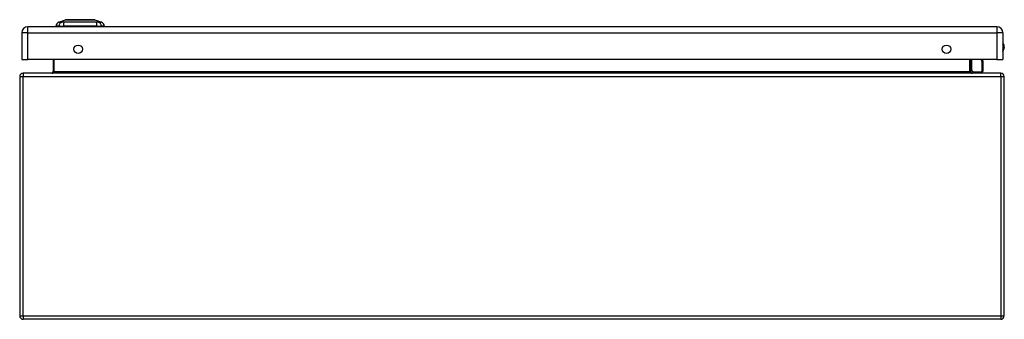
# Model space of a CAD drawing. Header units: inches. Extents: x 13 to 154, y 13 to 91.
# Tile 3 of 6: x 13.26 to 37.26, y 84.1 to 91.41. Entities that reach past the tile are written whole.
import ezdxf

# ---------------------------------------------------------------- set-up
doc = ezdxf.new("R2010")
doc.units = ezdxf.units.IN
doc.header["$MEASUREMENT"] = 0
doc.layers.add('Visible Edges(ANSI)', color=7, linetype='Continuous', lineweight=25)
doc.layers.add('Visible Tangent Edges(ANSI)', color=7, linetype='Continuous', lineweight=25)

msp = doc.modelspace()

# ---------------------------------------------------------------- linework, layer by layer
at = {"layer": 'Visible Edges(ANSI)'}
for p, q in [((37.081, 91.238), (13.455, 91.238)), ((14.21, 91.254), (14.142, 91.254)), ((14.21, 91.254), (14.321, 91.254)), ((14.216, 91.346), (14.376, 91.408)), ((15.144, 91.254), (14.321, 91.254)), ((15.089, 91.408), (15.249, 91.346)), ((15.144, 91.254), (15.255, 91.254)), ((15.323, 91.254), (15.255, 91.254)), ((13.309, 91.092), (13.309, 90.438)), ((37.227, 91.092), (37.227, 90.438)), ((13.309, 90.438), (13.455, 90.438)), ((37.081, 90.438), (13.455, 90.438)), ((14.071, 90.438), (14.071, 90.135)), ((36.445, 90.135), (36.445, 90.438)), ((36.729, 90.438), (36.74, 90.381)), ((36.74, 90.377), (36.74, 90.153)), ((37.081, 90.438), (37.227, 90.438)), ((13.258, 90.02), (13.258, 84.188)), ((37.174, 90.104), (13.342, 90.104)), ((36.49, 90.139), (36.451, 90.179)), ((36.504, 90.134), (36.721, 90.134)), ((37.258, 84.188), (37.258, 90.02)), ((37.174, 84.104), (13.342, 84.104))]:
    msp.add_line(p, q, dxfattribs=at)
at = {"layer": 'Visible Edges(ANSI)', "flags": 128}
msp.add_lwpolyline([(15.088, 91.409), (15.087, 91.409), (15.086, 91.409), (15.084, 91.409), (15.081, 91.409), (15.077, 91.409), (15.072, 91.409), (15.067, 91.409), (15.061, 91.409), (15.054, 91.409), (15.046, 91.409), (15.037, 91.409), (15.028, 91.409), (15.018, 91.409), (15.007, 91.409), (14.996, 91.409), (14.984, 91.409), (14.971, 91.409), (14.958, 91.409), (14.944, 91.409), (14.93, 91.409), (14.915, 91.409), (14.9, 91.409), (14.885, 91.409), (14.869, 91.409), (14.852, 91.409), (14.836, 91.409), (14.819, 91.409), (14.802, 91.409), (14.785, 91.409), (14.767, 91.409), (14.75, 91.409), (14.732, 91.409), (14.715, 91.409), (14.697, 91.409), (14.68, 91.409), (14.663, 91.409), (14.646, 91.409), (14.629, 91.409), (14.613, 91.409), (14.596, 91.409), (14.58, 91.409), (14.565, 91.409), (14.549, 91.409), (14.535, 91.409), (14.521, 91.409), (14.507, 91.409), (14.494, 91.409), (14.481, 91.409), (14.469, 91.409), (14.458, 91.409), (14.447, 91.409), (14.437, 91.409), (14.428, 91.409), (14.419, 91.409), (14.411, 91.409), (14.404, 91.409), (14.398, 91.409), (14.393, 91.409), (14.388, 91.409), (14.384, 91.409), (14.381, 91.409), (14.379, 91.409), (14.378, 91.409), (14.377, 91.409)], dxfattribs=at)
at = {"layer": 'Visible Edges(ANSI)'}
for centre in [(14.684, 90.688), (35.852, 90.688)]:
    msp.add_circle(centre, 0.102, dxfattribs=at)
for centre, radius, start, end in [((13.455, 91.092), 0.146, 90, 180), ((14.259, 91.236), 0.118, 111.2505, 171.3991), ((14.201, 91.262), 0.0394, 191.537, 216.8699), ((14.377, 91.404), 0.00492, 90.2088, 111.2505), ((15.088, 91.404), 0.00492, 68.7495, 89.7912), ((15.206, 91.236), 0.118, 8.6009, 68.7495), ((15.264, 91.262), 0.0394, 323.1301, 348.463), ((37.081, 91.092), 0.146, 0, 90), ((37.074, 90.746), 0.188, 324.6864, 35.3136), ((36.721, 90.377), 0.0197, 0, 10.9409), ((13.342, 90.02), 0.084, 90, 180), ((14.04, 90.135), 0.031, 270, 0), ((36.465, 90.193), 0.0197, 180, 225), ((36.476, 90.135), 0.031, 180, 270), ((36.504, 90.153), 0.0197, 225, 270), ((36.721, 90.153), 0.0197, 270, 0), ((37.174, 90.02), 0.084, 0, 90), ((13.342, 84.188), 0.084, 180, 270), ((37.174, 84.188), 0.084, 270, 0)]:
    msp.add_arc(centre, radius, start, end, dxfattribs=at)
at = {"layer": 'Visible Tangent Edges(ANSI)'}
for p, q in [((13.455, 91.092), (13.455, 91.238)), ((14.216, 91.346), (14.376, 91.408)), ((37.081, 91.238), (37.081, 91.092)), ((13.455, 91.092), (13.309, 91.092)), ((13.455, 90.438), (13.455, 91.092)), ((13.455, 91.092), (37.081, 91.092)), ((37.081, 91.092), (37.081, 90.438)), ((37.227, 91.092), (37.081, 91.092)), ((14.102, 90.135), (14.102, 90.438)), ((36.414, 90.438), (36.414, 90.135)), ((36.465, 90.438), (36.465, 90.175)), ((36.721, 90.367), (36.707, 90.438)), ((36.721, 90.134), (36.721, 90.367)), ((13.258, 90.02), (13.342, 90.02)), ((13.342, 90.104), (13.342, 90.02)), ((13.342, 90.02), (37.174, 90.02)), ((13.342, 84.188), (13.342, 90.02)), ((14.102, 90.135), (14.071, 90.135)), ((36.414, 90.135), (14.102, 90.135)), ((36.414, 90.135), (36.445, 90.135)), ((36.465, 90.175), (36.504, 90.134)), ((37.174, 90.02), (37.174, 90.104)), ((37.174, 90.02), (37.258, 90.02)), ((37.174, 90.02), (37.174, 84.188)), ((13.258, 84.188), (13.342, 84.188)), ((13.342, 84.188), (13.342, 84.104)), ((13.342, 84.188), (37.174, 84.188)), ((37.174, 84.188), (37.174, 84.104)), ((37.174, 84.188), (37.258, 84.188))]:
    msp.add_line(p, q, dxfattribs=at)
at = {"layer": 'Visible Tangent Edges(ANSI)', "flags": 128}
for points in [[(14.293, 91.348), (14.284, 91.348), (14.279, 91.348), (14.273, 91.348), (14.268, 91.347), (14.263, 91.347), (14.259, 91.347), (14.254, 91.347), (14.25, 91.347), (14.246, 91.347), (14.242, 91.347), (14.239, 91.347), (14.235, 91.347), (14.232, 91.347), (14.229, 91.347), (14.227, 91.347), (14.225, 91.347), (14.223, 91.346), (14.221, 91.346), (14.219, 91.346), (14.218, 91.346), (14.217, 91.346), (14.216, 91.346), (14.216, 91.346), (14.216, 91.346)], [(14.314, 91.348), (14.313, 91.348), (14.312, 91.348), (14.311, 91.348), (14.31, 91.348), (14.309, 91.348), (14.308, 91.348), (14.307, 91.348), (14.306, 91.348), (14.305, 91.348), (14.304, 91.348), (14.303, 91.348), (14.302, 91.348), (14.301, 91.348), (14.3, 91.348), (14.299, 91.348), (14.299, 91.348), (14.298, 91.348), (14.297, 91.348), (14.296, 91.348), (14.295, 91.348), (14.295, 91.348), (14.294, 91.348), (14.293, 91.348), (14.293, 91.348)], [(14.344, 91.348), (14.343, 91.348), (14.341, 91.348), (14.34, 91.348), (14.338, 91.348), (14.337, 91.348), (14.336, 91.348), (14.334, 91.348), (14.333, 91.348), (14.332, 91.348), (14.331, 91.348), (14.329, 91.348), (14.328, 91.348), (14.327, 91.348), (14.325, 91.348), (14.324, 91.348), (14.323, 91.348), (14.322, 91.348), (14.321, 91.348), (14.319, 91.348), (14.318, 91.348), (14.317, 91.348), (14.316, 91.348), (14.315, 91.348), (14.314, 91.348)], [(15.121, 91.348), (15.088, 91.348), (15.057, 91.347), (15.025, 91.347), (14.994, 91.347), (14.962, 91.347), (14.929, 91.347), (14.897, 91.347), (14.864, 91.347), (14.832, 91.346), (14.799, 91.346), (14.766, 91.346), (14.733, 91.346), (14.7, 91.346), (14.667, 91.346), (14.634, 91.346), (14.601, 91.347), (14.568, 91.347), (14.536, 91.347), (14.504, 91.347), (14.472, 91.347), (14.44, 91.347), (14.409, 91.347), (14.377, 91.348), (14.344, 91.348)], [(14.376, 91.408), (14.376, 91.408), (14.376, 91.408), (14.377, 91.408), (14.378, 91.408), (14.379, 91.408), (14.381, 91.408), (14.383, 91.408), (14.385, 91.408), (14.388, 91.408), (14.39, 91.408), (14.394, 91.408), (14.397, 91.408), (14.401, 91.408), (14.404, 91.409), (14.409, 91.409), (14.413, 91.409), (14.418, 91.409), (14.423, 91.409), (14.428, 91.409), (14.434, 91.409), (14.439, 91.409), (14.445, 91.409), (14.451, 91.409), (14.458, 91.409)], [(14.458, 91.409), (14.46, 91.409), (14.461, 91.409), (14.463, 91.409), (14.465, 91.409), (14.467, 91.409), (14.469, 91.409), (14.471, 91.409), (14.473, 91.409), (14.475, 91.409), (14.476, 91.409), (14.478, 91.409), (14.48, 91.409), (14.482, 91.409), (14.484, 91.409), (14.486, 91.409), (14.488, 91.409), (14.49, 91.409), (14.492, 91.409), (14.494, 91.409), (14.497, 91.409), (14.499, 91.409), (14.501, 91.409), (14.503, 91.409), (14.505, 91.409)], [(14.505, 91.409), (14.521, 91.409), (14.538, 91.409), (14.556, 91.409), (14.574, 91.409), (14.592, 91.409), (14.612, 91.408), (14.631, 91.408), (14.651, 91.408), (14.671, 91.408), (14.691, 91.408), (14.712, 91.408), (14.733, 91.408), (14.753, 91.408), (14.774, 91.408), (14.794, 91.408), (14.814, 91.408), (14.834, 91.408), (14.854, 91.408), (14.873, 91.409), (14.892, 91.409), (14.91, 91.409), (14.927, 91.409), (14.944, 91.409), (14.96, 91.409)], [(14.96, 91.409), (14.962, 91.409), (14.964, 91.409), (14.966, 91.409), (14.969, 91.409), (14.971, 91.409), (14.973, 91.409), (14.975, 91.409), (14.977, 91.409), (14.979, 91.409), (14.981, 91.409), (14.983, 91.409), (14.985, 91.409), (14.987, 91.409), (14.989, 91.409), (14.991, 91.409), (14.992, 91.409), (14.994, 91.409), (14.996, 91.409), (14.998, 91.409), (15, 91.409), (15.002, 91.409), (15.004, 91.409), (15.005, 91.409), (15.007, 91.409)], [(15.007, 91.409), (15.014, 91.409), (15.02, 91.409), (15.026, 91.409), (15.031, 91.409), (15.037, 91.409), (15.042, 91.409), (15.047, 91.409), (15.052, 91.409), (15.056, 91.409), (15.061, 91.409), (15.065, 91.408), (15.068, 91.408), (15.072, 91.408), (15.075, 91.408), (15.077, 91.408), (15.08, 91.408), (15.082, 91.408), (15.084, 91.408), (15.086, 91.408), (15.087, 91.408), (15.088, 91.408), (15.089, 91.408), (15.089, 91.408), (15.089, 91.408)], [(15.172, 91.348), (15.171, 91.348), (15.17, 91.348), (15.168, 91.348), (15.167, 91.348), (15.165, 91.348), (15.163, 91.348), (15.161, 91.348), (15.159, 91.348), (15.158, 91.348), (15.156, 91.348), (15.153, 91.348), (15.151, 91.348), (15.149, 91.348), (15.147, 91.348), (15.144, 91.348), (15.142, 91.348), (15.14, 91.348), (15.137, 91.348), (15.135, 91.348), (15.132, 91.348), (15.129, 91.348), (15.127, 91.348), (15.124, 91.348), (15.121, 91.348)], [(15.249, 91.346), (15.249, 91.346), (15.249, 91.346), (15.248, 91.346), (15.247, 91.346), (15.246, 91.346), (15.244, 91.346), (15.242, 91.346), (15.24, 91.347), (15.238, 91.347), (15.236, 91.347), (15.233, 91.347), (15.23, 91.347), (15.226, 91.347), (15.223, 91.347), (15.219, 91.347), (15.215, 91.347), (15.211, 91.347), (15.206, 91.347), (15.202, 91.347), (15.197, 91.347), (15.192, 91.348), (15.186, 91.348), (15.181, 91.348), (15.172, 91.348)]]:
    msp.add_lwpolyline(points, dxfattribs=at)
at = {"layer": 'Visible Tangent Edges(ANSI)'}
for centre, radius, start, end in [((14.377, 91.404), 0.00492, 90.2088, 111.2505), ((37.074, 90.746), 0.168, 335.7439, 24.2561)]:
    msp.add_arc(centre, radius, start, end, dxfattribs=at)
for centre, major_axis, ratio, start_param, end_param in [((14.32, 91.234), (0.016, 0.117), 0.948273, 0.391156, 1.528426), ((14.358, 91.234), (-0.005, 0.118), 0.314585, 0.249322, 1.386592), ((15.107, 91.234), (0.005, 0.118), 0.314585, 4.896593, 6.033863), ((15.145, 91.234), (-0.016, 0.117), 0.948273, 4.754759, 5.892029), ((36.721, 90.377), (0.0193, 0.0037), 0.526442, 4.610972, 6.283185), ((36.721, 90.377), (0.0197, 0), 0.533433, 4.712389, 6.283185), ((14.04, 90.135), (0.062, 0), 0.5, 4.712389, 6.283185), ((36.476, 90.135), (-0.062, 0), 0.5, 0, 1.570796), ((36.465, 90.193), (-0.0197, 0), 0.91745, 0, 1.570796), ((36.465, 90.193), (-0.0139, -0.0139), 0.852462, 0, 0.864875)]:
    msp.add_ellipse(centre, major_axis=major_axis, ratio=ratio, start_param=start_param, end_param=end_param, dxfattribs=at)

doc.saveas('drawing.dxf')
